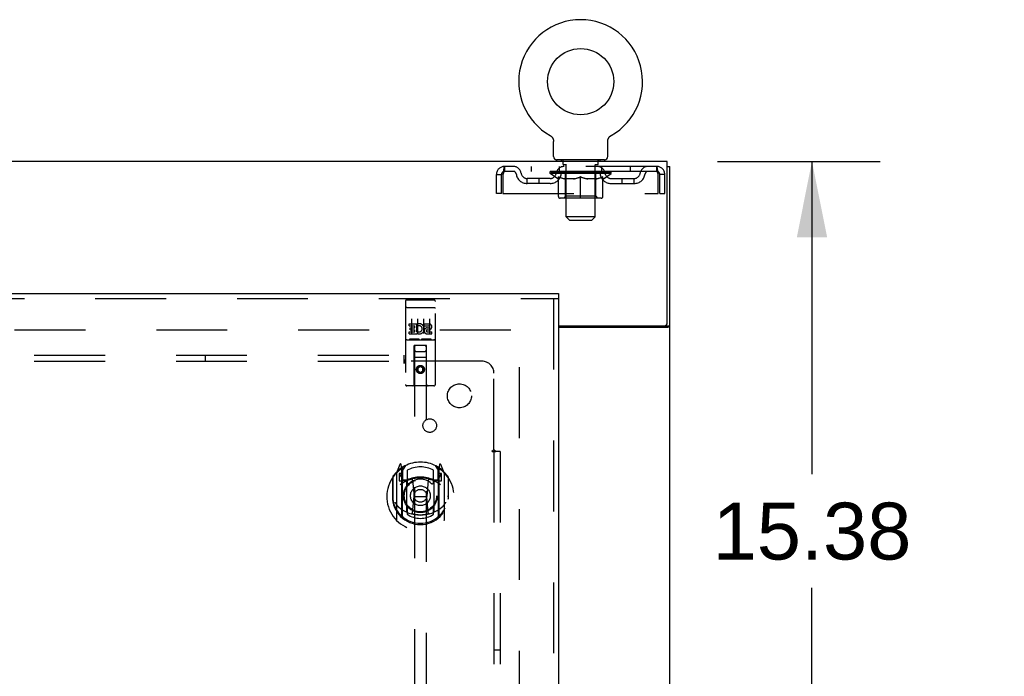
# Model space of a CAD drawing. Header units: inches. Extents: x 0 to 268, y 0 to 174.
# Tile 68 of 77: x 118 to 139, y 118 to 131. Entities that reach past the tile are written whole.
import ezdxf

# ---------------------------------------------------------------- set-up
doc = ezdxf.new("R2010")
doc.units = ezdxf.units.IN
doc.header["$LTSCALE"] = 14.749625
doc.header["$MEASUREMENT"] = 0
doc.linetypes.add('HIDDEN', pattern=[0.2, 0.1, -0.1])
doc.layers.get('0').update_dxf_attribs({"linetype": 'CONTINUOUS'})
for name, color, linetype in [('DEFAULT_2', 8, 'HIDDEN'), ('DIMENSIONS', 7, 'CONTINUOUS'), ('RIGHTHAND_DOOR_ASSEMBLY', 7, 'CONTINUOUS'), ('SUBPANEL', 7, 'CONTINUOUS')]:
    doc.layers.add(name, color=color, linetype=linetype)
doc.styles.get("Standard").update_dxf_attribs({"font": 'arial.ttf'})
doc.dimstyles.new('DIMSTYLE_1', dxfattribs={"dimtxt": 1.183125, "dimasz": 1.5775, "dimexe": 0.09, "dimexo": 0.07, "dimgap": 0.0375, "dimtad": 0, "dimtih": 1, "dimtoh": 1, "dimzin": 4, "dimdsep": 46, "dimtxsty": 'Standard', "dimblk": '_FILLED', "dimblk1": '_FILLED', "dimblk2": '_FILLED', "dimcen": 0.09, "dimadec": 3, "dimazin": 1, "dimtfac": 1, "dimtdec": 3, "dimtofl": 0, "dimtmove": 0, "dimatfit": 3, "dimldrblk": '_FILLED', "dimfxl": 0, "dimtolj": 1, "dimtzin": 4, "dimarcsym": 0})

# ---------------------------------------------------------------- blocks, each defined once
blk = doc.blocks.new('_FILLED')
at = {"color": 0, "linetype": 'ByBlock'}
blk.add_solid([(0, 0), (-1, 0.2), (-1, -0.2)], dxfattribs=at)
blk = doc.blocks.new('*D10')
at = {"layer": 'DIMENSIONS', "color": 2, "linetype": 'Continuous'}
for p, q in [((132.901, 128.407), (136.287, 128.407)), ((134.867, 128.407), (134.867, 121.903)), ((134.867, 113.032), (134.867, 119.537)), ((131.513, 113.032), (136.287, 113.032))]:
    blk.add_line(p, q, dxfattribs=at)
at = {"layer": 'DIMENSIONS', "color": 2, "linetype": 'Continuous', "xscale": 1.5775, "yscale": 1.5775, "zscale": 1.5775}
for p, rotation in [((134.867, 128.407), 90), ((134.867, 113.032), 270)]:
    blk.add_blockref('_FILLED', p, dxfattribs=dict(at, rotation=rotation))
at = {"layer": 'DIMENSIONS', "color": 2, "linetype": 'Continuous', "insert": (134.867, 121.311), "char_height": 1.1831, "width": 4.13434, "attachment_point": 2, "line_spacing_factor": 0.9}
blk.add_mtext('15.38', dxfattribs=at)
blk = doc.blocks.new('*D11')
at = {"layer": 'DIMENSIONS', "color": 2, "linetype": 'Continuous'}
for p, q in [((130.408, 107.38), (130.408, 104.602)), ((130.408, 106.022), (127.253, 106.022)), ((131.908, 106.022), (135.061, 106.022))]:
    blk.add_line(p, q, dxfattribs=at)
at = {"layer": 'DIMENSIONS', "color": 2, "linetype": 'Continuous', "xscale": 1.5775, "yscale": 1.5775, "zscale": 1.5775}
blk.add_blockref('_FILLED', (130.408, 106.022), dxfattribs=at)
at = {"layer": 'DIMENSIONS', "color": 2, "linetype": 'Continuous', "xscale": 1.5775, "yscale": 1.5775, "zscale": 1.5775, "rotation": 180}
blk.add_blockref('_FILLED', (131.908, 106.022), dxfattribs=at)
at = {"layer": 'DIMENSIONS', "color": 2, "linetype": 'Continuous', "insert": (135.653, 106.614), "char_height": 1.1831, "width": 3.21511, "attachment_point": 1, "line_spacing_factor": 0.9}
blk.add_mtext('1.50', dxfattribs=at)

msp = doc.modelspace()

# ---------------------------------------------------------------- linework, layer by layer
at = {"color": 7, "linetype": 'Continuous'}
for p, q in [((129.419, 128.945), (129.419, 128.945)), ((129.419, 128.945), (129.423, 128.943)), ((129.42, 128.945), (129.422, 128.944)), ((129.423, 128.943), (129.428, 128.94)), ((129.428, 128.94), (129.432, 128.937)), ((129.432, 128.937), (129.436, 128.934)), ((129.436, 128.934), (129.44, 128.931)), ((129.44, 128.931), (129.444, 128.928)), ((129.444, 128.928), (129.447, 128.924)), ((129.447, 128.924), (129.451, 128.921)), ((129.451, 128.921), (129.455, 128.917)), ((129.454, 128.917), (129.458, 128.913)), ((129.458, 128.913), (129.461, 128.909)), ((129.461, 128.909), (129.464, 128.905)), ((129.464, 128.905), (129.467, 128.901)), ((129.467, 128.901), (129.47, 128.897)), ((129.47, 128.897), (129.472, 128.892)), ((129.472, 128.892), (129.475, 128.888)), ((129.475, 128.888), (129.477, 128.883)), ((129.477, 128.883), (129.479, 128.879)), ((129.479, 128.879), (129.481, 128.874)), ((129.481, 128.874), (129.483, 128.869)), ((129.483, 128.869), (129.485, 128.865)), ((129.485, 128.865), (129.486, 128.86)), ((129.486, 128.86), (129.488, 128.855)), ((129.488, 128.855), (129.489, 128.85)), ((129.489, 128.85), (129.49, 128.845)), ((129.49, 128.845), (129.49, 128.84)), ((129.49, 128.84), (129.491, 128.835)), ((130.617, 128.83), (130.618, 128.835)), ((130.618, 128.84), (130.619, 128.845)), ((130.618, 128.835), (130.618, 128.84)), ((130.619, 128.845), (130.62, 128.85)), ((130.62, 128.85), (130.621, 128.855)), ((130.621, 128.855), (130.622, 128.86)), ((130.622, 128.86), (130.624, 128.865)), ((130.624, 128.865), (130.625, 128.869)), ((130.625, 128.869), (130.627, 128.874)), ((130.627, 128.874), (130.629, 128.879)), ((130.629, 128.879), (130.631, 128.883)), ((130.631, 128.883), (130.634, 128.888)), ((130.634, 128.888), (130.636, 128.892)), ((130.636, 128.892), (130.639, 128.897)), ((130.639, 128.897), (130.642, 128.901)), ((130.642, 128.901), (130.645, 128.905)), ((130.644, 128.905), (130.648, 128.909)), ((130.648, 128.909), (130.651, 128.913)), ((130.651, 128.913), (130.654, 128.917)), ((130.654, 128.917), (130.658, 128.921)), ((130.658, 128.921), (130.661, 128.924)), ((130.661, 128.924), (130.665, 128.928)), ((130.665, 128.928), (130.669, 128.931)), ((130.669, 128.931), (130.673, 128.934)), ((130.673, 128.934), (130.677, 128.937)), ((130.677, 128.937), (130.681, 128.94)), ((130.681, 128.94), (130.685, 128.943)), ((130.681, 128.94), (130.682, 128.941)), ((130.685, 128.943), (130.69, 128.945)), ((130.687, 128.944), (130.688, 128.945)), ((130.69, 128.945), (130.69, 128.945)), ((129.492, 128.506), (129.492, 128.82)), ((130.617, 128.825), (130.617, 128.83)), ((130.617, 128.825), (130.617, 128.83)), ((130.617, 128.82), (130.617, 128.825)), ((130.617, 128.506), (130.617, 128.82)), ((129.554, 128.437), (129.554, 128.407)), ((130.554, 128.437), (129.554, 128.437)), ((130.554, 128.437), (130.554, 128.407)), ((131.856, 128.303), (131.908, 128.303)), ((131.804, 124.991), (131.804, 124.99)), ((131.804, 124.99), (131.908, 124.99))]:
    msp.add_line(p, q, dxfattribs=at)
at = {"color": 3, "linetype": 'Continuous'}
for p, q in [((131.856, 128.407), (54.21, 128.407)), ((131.856, 125.05), (131.856, 128.407)), ((131.908, 48.511), (131.908, 128.303)), ((129.596, 124.99), (131.796, 124.99)), ((129.596, 124.959), (131.868, 124.959))]:
    msp.add_line(p, q, dxfattribs=at)
at = {"color": 7, "linetype": 'Continuous'}
for points in [[(129.491, 128.835), (129.491, 128.83), (129.492, 128.825), (129.492, 128.82)], [(131.786, 124.959), (131.786, 124.961), (131.786, 124.962), (131.786, 124.964), (131.786, 124.965), (131.786, 124.967), (131.787, 124.969), (131.789, 124.971), (131.79, 124.972), (131.791, 124.974), (131.793, 124.975), (131.795, 124.977), (131.796, 124.978), (131.798, 124.979), (131.799, 124.981), (131.801, 124.982), (131.802, 124.984), (131.803, 124.985)], [(131.803, 124.985), (131.804, 124.987), (131.804, 124.988), (131.804, 124.99)]]:
    msp.add_lwpolyline(points, dxfattribs=at)
at = {"color": 3, "linetype": 'Continuous'}
msp.add_lwpolyline([(131.868, 124.959), (131.869, 124.961), (131.872, 124.962), (131.874, 124.964), (131.877, 124.965), (131.879, 124.967), (131.882, 124.968), (131.885, 124.97), (131.888, 124.971), (131.891, 124.973), (131.894, 124.974), (131.897, 124.976), (131.899, 124.977), (131.901, 124.979), (131.903, 124.981), (131.905, 124.982), (131.906, 124.984), (131.907, 124.986), (131.908, 124.987), (131.908, 124.988), (131.908, 124.99)], dxfattribs=at)
at = {"color": 7, "linetype": 'Continuous'}
msp.add_circle((130.054, 130.065), 0.688, dxfattribs=at)
for centre, radius, start, end in [((130.054, 130.065), 1.288, 299.5053, 240.4947), ((129.561, 128.506), 0.069, 180, 265), ((130.548, 128.506), 0.069, 275, 360)]:
    msp.add_arc(centre, radius, start, end, dxfattribs=at)
at = {"color": 3, "linetype": 'Continuous'}
msp.add_arc((131.796, 125.05), 0.06, 270, 360, dxfattribs=at)
at = {"layer": 'DEFAULT_2', "color": 8, "linetype": 'HIDDEN'}
for p, q in [((129.419, 128.945), (129.419, 128.945)), ((129.426, 128.941), (129.428, 128.94)), ((129.651, 128.437), (129.651, 128.407)), ((129.689, 128.347), (129.689, 128.427)), ((130.419, 128.347), (130.419, 128.427)), ((130.457, 128.437), (130.457, 128.407)), ((128.471, 128.303), (128.471, 128.199)), ((131.637, 128.303), (128.471, 128.303)), ((129.023, 128.303), (129.023, 128.199)), ((129.617, 128.199), (129.617, 128.303)), ((129.759, 128.337), (129.699, 128.337)), ((129.754, 127.256), (129.754, 128.327)), ((130.409, 128.337), (130.349, 128.337)), ((130.354, 127.256), (130.354, 128.327)), ((130.492, 128.199), (130.492, 128.303)), ((131.086, 128.303), (131.086, 128.199)), ((131.637, 128.199), (131.637, 128.303)), ((128.304, 127.741), (128.304, 128.136)), ((128.304, 128.136), (128.408, 128.136)), ((128.408, 127.741), (128.408, 128.136)), ((128.438, 128.136), (128.438, 127.741)), ((131.637, 128.199), (128.471, 128.199)), ((128.94, 127.948), (128.94, 128.052)), ((129.423, 128.052), (128.94, 128.052)), ((129.19, 127.948), (129.19, 128.052)), ((129.421, 128.152), (129.421, 128.199)), ((130.688, 128.152), (129.421, 128.152)), ((129.58, 128.041), (129.421, 128.152)), ((129.431, 128.193), (129.431, 128.199)), ((129.439, 128.189), (129.439, 128.193)), ((129.439, 128.189), (130.669, 128.189)), ((129.448, 128.189), (129.448, 128.193)), ((129.449, 128.189), (129.449, 128.193)), ((129.459, 128.193), (129.459, 128.199)), ((129.475, 128.189), (129.475, 128.193)), ((129.477, 128.189), (129.477, 128.193)), ((129.506, 128.193), (129.506, 128.199)), ((129.52, 128.189), (129.52, 128.193)), ((129.523, 128.189), (129.523, 128.193)), ((129.727, 128.192), (129.526, 128.192)), ((129.569, 128.193), (129.569, 128.199)), ((129.571, 128.189), (129.571, 128.192)), ((129.571, 128.189), (129.571, 128.192)), ((129.574, 128.189), (129.574, 128.192)), ((129.58, 128.041), (129.591, 128.041)), ((129.581, 128.189), (129.581, 128.193)), ((129.582, 128.189), (129.582, 128.192)), ((129.585, 128.189), (129.585, 128.193)), ((129.588, 128.189), (129.588, 128.193)), ((129.591, 127.678), (129.591, 128.084)), ((129.593, 128.189), (129.593, 128.192)), ((129.607, 128.189), (129.607, 128.192)), ((129.625, 128.189), (129.625, 128.195)), ((129.625, 128.189), (129.625, 128.192)), ((129.646, 128.189), (129.646, 128.192)), ((129.647, 128.193), (129.647, 128.199)), ((129.657, 128.189), (129.657, 128.193)), ((129.661, 128.189), (129.661, 128.193)), ((129.67, 128.189), (129.67, 128.192)), ((129.682, 128.189), (129.682, 128.196)), ((129.697, 128.189), (129.697, 128.192)), ((129.7, 128.189), (129.7, 128.192)), ((129.727, 128.189), (129.727, 128.192)), ((129.794, 128.192), (129.732, 128.192)), ((129.913, 128.041), (129.733, 128.041)), ((129.738, 128.193), (129.738, 128.199)), ((129.742, 127.681), (129.742, 128.149)), ((129.744, 128.189), (129.744, 128.193)), ((129.749, 128.189), (129.749, 128.193)), ((129.755, 128.189), (129.755, 128.198)), ((129.759, 128.189), (129.759, 128.192)), ((129.77, 128.189), (129.77, 128.192)), ((129.794, 128.189), (129.794, 128.192)), ((129.869, 128.192), (129.81, 128.192)), ((129.83, 128.189), (129.83, 128.192)), ((129.838, 128.193), (129.838, 128.199)), ((129.841, 128.189), (129.841, 128.193)), ((129.844, 128.189), (129.844, 128.198)), ((129.846, 128.189), (129.846, 128.193)), ((129.854, 128.189), (129.854, 128.193)), ((129.869, 128.189), (129.869, 128.192)), ((129.95, 128.192), (129.895, 128.192)), ((129.908, 128.189), (129.908, 128.192)), ((129.94, 128.192), (130.054, 128.199)), ((129.944, 128.193), (129.944, 128.199)), ((129.945, 128.199), (129.944, 128.199)), ((129.945, 128.193), (129.945, 128.199)), ((129.945, 128.189), (129.945, 128.193)), ((129.949, 128.189), (129.949, 128.193)), ((129.95, 128.189), (129.95, 128.193)), ((129.95, 128.189), (129.95, 128.192)), ((130.033, 128.192), (129.985, 128.192)), ((129.991, 128.189), (129.991, 128.192)), ((130.033, 128.189), (130.033, 128.192)), ((130.052, 128.193), (130.052, 128.193)), ((130.052, 128.189), (130.052, 128.193)), ((130.052, 128.189), (130.052, 128.193)), ((130.054, 128.193), (130.054, 128.199)), ((130.054, 127.641), (130.054, 128.085)), ((130.057, 128.189), (130.057, 128.193)), ((130.057, 128.189), (130.057, 128.193)), ((130.057, 128.193), (130.057, 128.193)), ((130.059, 128.192), (130.123, 128.192)), ((130.075, 128.189), (130.075, 128.192)), ((130.091, 128.192), (130.091, 128.197)), ((130.091, 128.197), (130.169, 128.192)), ((130.112, 128.192), (130.112, 128.196)), ((130.118, 128.189), (130.118, 128.192)), ((130.158, 128.189), (130.158, 128.193)), ((130.159, 128.189), (130.159, 128.192)), ((130.159, 128.192), (130.213, 128.192)), ((130.16, 128.189), (130.16, 128.193)), ((130.164, 128.199), (130.164, 128.199)), ((130.164, 128.193), (130.164, 128.199)), ((130.164, 128.193), (130.164, 128.199)), ((130.164, 128.189), (130.164, 128.193)), ((130.375, 128.041), (130.196, 128.041)), ((130.2, 128.189), (130.2, 128.192)), ((130.239, 128.189), (130.239, 128.192)), ((130.239, 128.192), (130.298, 128.192)), ((130.255, 128.189), (130.255, 128.193)), ((130.262, 128.189), (130.262, 128.193)), ((130.265, 128.189), (130.265, 128.198)), ((130.267, 128.189), (130.267, 128.193)), ((130.271, 128.193), (130.271, 128.199)), ((130.278, 128.189), (130.278, 128.192)), ((130.314, 128.189), (130.314, 128.192)), ((130.314, 128.192), (130.376, 128.192)), ((130.338, 128.189), (130.338, 128.192)), ((130.349, 128.189), (130.349, 128.192)), ((130.353, 128.189), (130.353, 128.198)), ((130.359, 128.189), (130.359, 128.193)), ((130.364, 128.189), (130.364, 128.193)), ((130.367, 127.681), (130.367, 128.149)), ((130.371, 128.193), (130.371, 128.199)), ((130.381, 128.189), (130.381, 128.192)), ((130.381, 128.192), (130.583, 128.192)), ((130.408, 128.189), (130.408, 128.192)), ((130.411, 128.189), (130.411, 128.192)), ((130.427, 128.189), (130.427, 128.196)), ((130.438, 128.189), (130.438, 128.192)), ((130.448, 128.189), (130.448, 128.193)), ((130.452, 128.189), (130.452, 128.193)), ((130.461, 128.193), (130.461, 128.199)), ((130.463, 128.189), (130.463, 128.192)), ((130.483, 128.189), (130.483, 128.195)), ((130.484, 128.189), (130.484, 128.192)), ((130.502, 128.189), (130.502, 128.192)), ((130.516, 128.189), (130.516, 128.192)), ((130.518, 127.678), (130.518, 128.084)), ((130.518, 128.041), (130.528, 128.041)), ((130.52, 128.189), (130.52, 128.193)), ((130.524, 128.189), (130.524, 128.193)), ((130.527, 128.189), (130.527, 128.193)), ((130.527, 128.189), (130.527, 128.192)), ((130.528, 128.041), (130.688, 128.152)), ((130.534, 128.189), (130.534, 128.192)), ((130.537, 128.189), (130.537, 128.192)), ((130.538, 128.189), (130.538, 128.192)), ((130.539, 128.193), (130.539, 128.199)), ((130.586, 128.189), (130.586, 128.193)), ((130.588, 128.189), (130.588, 128.193)), ((130.603, 128.193), (130.603, 128.199)), ((130.631, 128.189), (130.631, 128.193)), ((130.633, 128.189), (130.633, 128.193)), ((130.649, 128.193), (130.649, 128.199)), ((130.659, 128.189), (130.659, 128.193)), ((130.66, 128.189), (130.66, 128.193)), ((130.669, 128.189), (130.669, 128.193)), ((130.678, 128.193), (130.678, 128.199)), ((130.686, 128.052), (131.169, 128.052)), ((130.688, 128.152), (130.688, 128.199)), ((130.919, 127.948), (130.919, 128.052)), ((131.169, 127.948), (131.169, 128.052)), ((131.67, 127.741), (131.67, 128.136)), ((131.804, 128.136), (131.7, 128.136)), ((131.7, 127.741), (131.7, 128.136)), ((131.804, 127.741), (131.804, 128.136)), ((129.423, 127.948), (128.94, 127.948)), ((130.686, 127.948), (131.169, 127.948)), ((128.408, 127.741), (128.304, 127.741)), ((128.438, 127.741), (131.67, 127.741)), ((130.481, 127.641), (129.628, 127.641)), ((129.742, 127.681), (129.702, 127.641)), ((130.367, 127.681), (129.742, 127.681)), ((130.367, 127.681), (130.407, 127.641)), ((131.7, 127.741), (131.804, 127.741)), ((130.354, 127.256), (129.754, 127.256)), ((129.823, 127.187), (129.754, 127.256)), ((130.285, 127.187), (130.354, 127.256)), ((129.823, 127.187), (130.285, 127.187)), ((128.783, 51.855), (128.783, 124.959)), ((94.679, 124.907), (128.769, 124.907))]:
    msp.add_line(p, q, dxfattribs=at)
for points in [[(128.471, 128.303), (128.469, 128.302), (128.467, 128.299), (128.464, 128.294), (128.462, 128.287), (128.46, 128.278), (128.457, 128.267), (128.455, 128.254), (128.452, 128.24), (128.45, 128.225), (128.448, 128.209), (128.445, 128.191), (128.443, 128.173), (128.441, 128.155), (128.438, 128.136)], [(131.67, 128.136), (131.668, 128.155), (131.666, 128.173), (131.663, 128.191), (131.661, 128.209), (131.659, 128.225), (131.656, 128.24), (131.654, 128.254), (131.651, 128.267), (131.649, 128.278), (131.647, 128.287), (131.644, 128.294), (131.642, 128.299), (131.64, 128.302), (131.637, 128.303)], [(128.471, 128.199), (128.469, 128.199), (128.467, 128.198), (128.464, 128.196), (128.462, 128.193), (128.46, 128.19), (128.457, 128.185), (128.455, 128.181), (128.452, 128.175), (128.45, 128.17), (128.448, 128.163), (128.445, 128.157), (128.443, 128.15), (128.441, 128.143), (128.438, 128.136)], [(129.591, 128.084), (129.617, 128.074), (129.642, 128.065), (129.667, 128.058), (129.692, 128.051), (129.716, 128.045), (129.741, 128.041)], [(129.733, 128.041), (129.71, 128.046), (129.686, 128.051), (129.663, 128.058), (129.639, 128.065), (129.615, 128.074), (129.591, 128.083)], [(129.903, 128.041), (129.928, 128.045), (129.953, 128.051), (129.978, 128.058), (130.003, 128.066), (130.029, 128.075), (130.054, 128.085)], [(130.054, 128.083), (130.03, 128.073), (130.006, 128.065), (129.983, 128.058), (129.959, 128.051), (129.936, 128.045), (129.913, 128.041)], [(130.054, 128.085), (130.08, 128.075), (130.106, 128.066), (130.131, 128.058), (130.156, 128.051), (130.181, 128.045), (130.205, 128.041)], [(130.196, 128.041), (130.172, 128.046), (130.149, 128.051), (130.126, 128.058), (130.102, 128.065), (130.078, 128.074), (130.054, 128.083)], [(130.368, 128.041), (130.393, 128.045), (130.417, 128.051), (130.442, 128.058), (130.467, 128.066), (130.492, 128.074), (130.518, 128.084)], [(130.518, 128.083), (130.493, 128.074), (130.469, 128.065), (130.445, 128.058), (130.422, 128.051), (130.399, 128.046), (130.375, 128.041)], [(131.67, 128.136), (131.668, 128.143), (131.666, 128.15), (131.663, 128.157), (131.661, 128.163), (131.659, 128.17), (131.656, 128.175), (131.654, 128.181), (131.651, 128.185), (131.649, 128.19), (131.647, 128.193), (131.644, 128.196), (131.642, 128.198), (131.64, 128.199), (131.637, 128.199)]]:
    msp.add_lwpolyline(points, dxfattribs=at)
for centre, radius, start, end in [((129.561, 128.506), 0.069, 265, 270), ((129.679, 128.427), 0.01, 0, 90), ((130.429, 128.427), 0.01, 90, 180), ((130.548, 128.506), 0.069, 270, 275), ((128.471, 128.136), 0.167, 90, 180), ((128.651, 128.136), 0.167, 8.0716, 90), ((129.712, 128.136), 0.167, 90, 171.9284), ((129.699, 128.347), 0.01, 180, 270), ((129.744, 128.327), 0.01, 0, 90), ((130.364, 128.327), 0.01, 90, 180), ((130.397, 128.136), 0.167, 8.0716, 90), ((130.409, 128.347), 0.01, 270, 360), ((131.458, 128.136), 0.167, 90, 171.9284), ((131.637, 128.136), 0.167, 0, 90), ((128.471, 128.136), 0.063, 90, 180), ((128.651, 128.137), 0.0625, 7.9863, 90), ((128.94, 128.177), 0.229, 187.9863, 270), ((128.94, 128.177), 0.125, 188.0716, 270), ((129.423, 128.177), 0.125, 270, 351.9284), ((129.423, 128.177), 0.229, 270, 352.0137), ((129.711, 128.137), 0.0625, 90, 172.0137), ((129.702, 128.149), 0.0398, 0, 90), ((130.407, 128.149), 0.0398, 90, 180), ((130.397, 128.137), 0.0625, 7.9863, 90), ((130.686, 128.177), 0.229, 187.9863, 270), ((130.686, 128.177), 0.125, 188.0716, 270), ((131.169, 128.177), 0.125, 270, 351.9284), ((131.169, 128.177), 0.229, 270, 352.0137), ((131.458, 128.137), 0.0625, 90, 172.0137), ((131.637, 128.136), 0.063, 0, 90), ((129.628, 127.678), 0.0371, 180, 270), ((130.481, 127.678), 0.0371, 270, 360)]:
    msp.add_arc(centre, radius, start, end, dxfattribs=at)
for centre, major_axis, ratio, start_param, end_param in [((129.401, 128.187), (0.198, 0), 0.060556, 0.430652, 1.470503), ((130.054, 128.199), (0.633, 0.007), 0.05963, 2.96643, 3.140963), ((130.054, 128.199), (0.633, 0), 0.060556, -3.141593, -2.96706), ((129.401, 128.181), (0.198, 0.002), 0.05963, 1.376596, 1.469874), ((129.377, 128.187), (0.198, 0.002), 0.05963, 0.25549, 1.295341), ((129.445, 128.187), (0.198, -0.002), 0.05963, 0.605815, 1.645666), ((130.054, 128.199), (0.633, 0.013), 0.05688, 2.791345, 2.965878), ((130.054, 128.199), (0.633, -0.007), 0.05963, -2.96643, -2.791898), ((129.445, 128.181), (0.198, 0), 0.060556, 1.551758, 1.645036), ((129.377, 128.181), (0.198, 0.004), 0.05688, 1.20151, 1.294789), ((129.447, 128.183), (0.164, 0.002), 0.05963, 1.065228, 1.614276), ((129.427, 128.183), (0.164, 0.003), 0.05688, 0.890143, 1.43919), ((129.485, 128.183), (0.164, 0), 0.060556, 1.240391, 1.789438), ((129.373, 128.187), (0.198, 0.004), 0.05688, 0.080405, 1.120256), ((129.508, 128.187), (0.198, -0.004), 0.05688, 0.7809, 1.820751), ((130.054, 128.199), (0.633, 0.019), 0.052395, 2.616403, 2.790936), ((130.054, 128.199), (0.633, -0.013), 0.05688, -2.791345, -2.616812), ((129.508, 128.181), (0.198, -0.002), 0.05963, 1.72692, 1.820198), ((129.373, 128.181), (0.198, 0.006), 0.052395, 1.026568, 1.119847), ((129.426, 128.183), (0.164, 0.005), 0.052395, 0.715201, 1.264248), ((129.54, 128.183), (0.164, -0.002), 0.05963, 1.415553, 1.9646), ((129.587, 128.187), (0.198, -0.006), 0.052395, 0.955842, 1.995693), ((130.054, 128.199), (0.633, 0.025), 0.046319, 2.441654, 2.616187), ((129.39, 128.187), (0.198, 0.006), 0.052395, -0.094537, 0.945314), ((130.054, 128.199), (0.633, -0.019), 0.052395, -2.616403, -2.44187), ((129.587, 128.181), (0.198, -0.004), 0.05688, 1.902006, 1.995284), ((129.39, 128.181), (0.198, 0.008), 0.046319, 0.851819, 0.945098), ((129.445, 128.183), (0.164, 0.006), 0.046319, 0.540452, 1.089499), ((129.611, 128.183), (0.164, -0.003), 0.05688, 1.590638, 2.139686), ((129.681, 128.187), (0.198, -0.008), 0.046319, 1.130591, 2.170442), ((130.054, 128.199), (0.633, 0.029), 0.038841, 2.267123, 2.441656), ((129.427, 128.187), (0.198, 0.008), 0.046319, -0.269286, 0.770565), ((130.054, 128.199), (0.633, -0.025), 0.046319, -2.441654, -2.267121), ((129.681, 128.181), (0.198, -0.006), 0.052395, 2.076947, 2.170226), ((129.427, 128.181), (0.198, 0.009), 0.038841, 0.677289, 0.770567), ((129.482, 128.183), (0.164, 0.008), 0.038841, 0.365921, 0.914969), ((129.696, 128.183), (0.164, -0.005), 0.052395, 1.76558, 2.314627), ((129.786, 128.187), (0.198, -0.009), 0.038841, 1.305122, 2.344973), ((130.054, 128.199), (0.633, 0.033), 0.030195, 2.09281, 2.267343), ((130.054, 128.199), (0.633, -0.029), 0.038841, -2.267123, -2.092591), ((129.483, 128.187), (0.198, 0.009), 0.038841, -0.443817, 0.596034), ((129.786, 128.181), (0.198, -0.008), 0.046319, 2.251696, 2.344975), ((129.483, 128.181), (0.198, 0.01), 0.030195, 0.502975, 0.596254), ((129.536, 128.183), (0.164, 0.009), 0.030195, 0.191608, 0.740655), ((129.791, 128.183), (0.164, -0.006), 0.046319, 1.940329, 2.489376), ((129.557, 128.187), (0.198, 0.01), 0.030195, -0.61813, 0.421721), ((129.898, 128.187), (0.198, -0.01), 0.030195, 1.479435, 2.519286), ((130.054, 128.199), (0.633, 0.036), 0.020645, 1.918687, 2.09322), ((130.054, 128.199), (0.633, -0.033), 0.030195, -2.09281, -1.918277), ((129.898, 128.181), (0.198, -0.009), 0.038841, 2.426227, 2.519505), ((129.557, 128.181), (0.198, 0.011), 0.020645, 0.328852, 0.422131), ((129.606, 128.183), (0.164, 0.009), 0.020645, 0.017485, 0.566532), ((129.895, 128.183), (0.164, -0.008), 0.038841, 2.11486, 2.663907), ((129.646, 128.187), (0.198, 0.011), 0.020645, -0.792253, 0.247598), ((130.016, 128.187), (0.198, -0.011), 0.020645, 1.653558, 2.693409), ((130.054, 128.199), (0.633, 0.038), 0.010478, 1.744704, 1.919237), ((130.054, 128.199), (0.633, -0.036), 0.020645, -1.918687, -1.744154), ((130.016, 128.181), (0.198, -0.01), 0.030195, 2.60054, 2.693819), ((129.646, 128.181), (0.198, 0.012), 0.010478, 0.154869, 0.248148), ((129.69, 128.183), (0.164, 0.01), 0.010478, 6.126688, 6.675735), ((130.003, 128.183), (0.164, -0.009), 0.030195, 2.289173, 2.83822), ((129.747, 128.187), (0.198, 0.012), 0.010478, -0.966236, -0.000846), ((130.135, 128.187), (0.198, -0.012), 0.010478, 1.827541, 2.867392), ((130.054, 128.199), (0.633, -0.038), 0.010478, -1.744704, -1.563007), ((130.135, 128.181), (0.198, -0.011), 0.020645, 2.774664, 2.867942), ((130.113, 128.183), (0.164, -0.009), 0.020645, 2.463296, 3.012344), ((129.974, 128.187), (0.198, 0.012), 0.010478, 0.274201, 1.314052), ((129.887, 128.183), (0.164, 0.01), 0.010478, -0.000483, 0.504314), ((129.857, 128.181), (0.198, 0.012), 0.010478, 0.099668, 0.192946), ((130.054, 128.199), (0.633, 0.038), 0.010478, -1.571421, -1.396888), ((130.251, 128.181), (0.198, -0.012), 0.010478, 2.74231, 2.948646), ((130.221, 128.183), (0.164, -0.01), 0.010478, 2.637279, 3.14189), ((130.092, 128.187), (0.198, 0.011), 0.020645, 0.448184, 1.488034), ((129.996, 128.183), (0.164, 0.009), 0.020645, 0.129249, 0.678296), ((129.974, 128.181), (0.198, 0.011), 0.020645, 0.273651, 0.366929), ((130.054, 128.199), (0.633, 0.036), 0.020645, -1.397439, -1.222906), ((130.362, 128.187), (0.198, -0.012), 0.010478, -3.140747, -2.175357), ((130.054, 128.199), (0.633, -0.038), 0.010478, 1.222355, 1.396888), ((130.21, 128.187), (0.198, 0.01), 0.030195, 0.622307, 1.662158), ((130.105, 128.183), (0.164, 0.009), 0.030195, 0.303372, 0.852419), ((130.419, 128.183), (0.164, -0.01), 0.010478, 2.749043, 3.29809), ((130.463, 128.187), (0.198, -0.011), 0.020645, 2.893995, 3.933846), ((130.092, 128.181), (0.198, 0.01), 0.030195, 0.447774, 0.541052), ((130.463, 128.181), (0.198, -0.012), 0.010478, 2.893445, 2.986723), ((130.054, 128.199), (0.633, 0.033), 0.030195, -1.223315, -1.048783), ((130.054, 128.199), (0.633, -0.036), 0.020645, 1.048373, 1.222906), ((130.323, 128.187), (0.198, 0.009), 0.038841, 0.79662, 1.836471), ((130.214, 128.183), (0.164, 0.008), 0.038841, 0.477686, 1.026733), ((130.503, 128.183), (0.164, -0.009), 0.020645, 2.57506, 3.124108), ((130.552, 128.187), (0.198, -0.01), 0.030195, 2.719872, 3.759723), ((130.428, 128.187), (0.198, 0.008), 0.046319, 0.971151, 2.011002), ((130.21, 128.181), (0.198, 0.009), 0.038841, 0.622087, 0.715366), ((130.552, 128.181), (0.198, -0.011), 0.020645, 2.719462, 2.812741), ((130.054, 128.199), (0.633, 0.029), 0.038841, -1.049002, -0.874469), ((130.054, 128.199), (0.633, -0.033), 0.030195, 0.87425, 1.048783), ((130.317, 128.183), (0.164, 0.006), 0.046319, 0.652216, 1.201263), ((130.521, 128.187), (0.198, 0.006), 0.052395, 1.1459, 2.185751), ((130.573, 128.183), (0.164, -0.009), 0.030195, 2.400937, 2.949985), ((130.625, 128.187), (0.198, -0.009), 0.038841, 2.545558, 3.585409), ((130.413, 128.183), (0.164, 0.005), 0.052395, 0.826965, 1.376012), ((130.323, 128.181), (0.198, 0.008), 0.046319, 0.796618, 0.889896), ((130.625, 128.181), (0.198, -0.01), 0.030195, 2.545339, 2.638617), ((130.601, 128.187), (0.198, 0.004), 0.05688, 1.320842, 2.360692), ((130.054, 128.199), (0.633, 0.025), 0.046319, -0.874471, -0.699939), ((130.054, 128.199), (0.633, -0.029), 0.038841, 0.699936, 0.874469), ((130.681, 128.187), (0.198, -0.008), 0.046319, 2.371028, 3.410879), ((130.627, 128.183), (0.164, -0.008), 0.038841, 2.226624, 2.775671), ((130.663, 128.187), (0.198, 0.002), 0.05963, 1.495927, 2.535778), ((130.497, 128.183), (0.164, 0.003), 0.05688, 1.001907, 1.550954), ((130.718, 128.187), (0.198, -0.006), 0.052395, 2.196279, 3.23613), ((130.664, 128.183), (0.164, -0.006), 0.046319, 2.052093, 2.601141), ((130.428, 128.181), (0.198, 0.006), 0.052395, 0.971367, 1.064645), ((130.707, 128.187), (0.198, 0), 0.060556, 1.671089, 2.71094), ((130.681, 128.181), (0.198, -0.009), 0.038841, 2.371026, 2.464304), ((130.735, 128.187), (0.198, -0.004), 0.05688, 2.021337, 3.061188), ((130.054, 128.199), (0.633, 0.019), 0.052395, -0.699723, -0.52519), ((130.054, 128.199), (0.633, -0.025), 0.046319, 0.525406, 0.699939), ((130.732, 128.187), (0.198, -0.002), 0.05963, 1.846251, 2.886102), ((130.568, 128.183), (0.164, 0.002), 0.05963, 1.176993, 1.72604), ((130.682, 128.183), (0.164, -0.005), 0.052395, 1.877344, 2.426392), ((130.624, 128.183), (0.164, 0), 0.060556, 1.352155, 1.901202), ((130.682, 128.183), (0.164, -0.003), 0.05688, 1.702402, 2.25145), ((130.662, 128.183), (0.164, -0.002), 0.05963, 1.527317, 2.076364), ((130.521, 128.181), (0.198, 0.004), 0.05688, 1.146309, 1.239587), ((130.718, 128.181), (0.198, -0.008), 0.046319, 2.196495, 2.289773), ((130.054, 128.199), (0.633, 0.013), 0.05688, -0.524781, -0.350248), ((130.054, 128.199), (0.633, -0.019), 0.052395, 0.350657, 0.52519), ((130.601, 128.181), (0.198, 0.002), 0.05963, 1.321394, 1.414673), ((130.735, 128.181), (0.198, -0.006), 0.052395, 2.021746, 2.115024), ((130.054, 128.199), (0.633, 0.007), 0.05963, -0.349695, -0.175162), ((130.054, 128.199), (0.633, -0.013), 0.05688, 0.175715, 0.350248), ((130.663, 128.181), (0.198, 0), 0.060556, 1.496556, 1.589835), ((130.732, 128.181), (0.198, -0.004), 0.05688, 1.846804, 1.940083), ((130.707, 128.181), (0.198, -0.002), 0.05963, 1.671719, 1.764997), ((130.054, 128.199), (0.633, 0), 0.060556, -0.174533, 0), ((130.054, 128.199), (0.633, -0.007), 0.05963, 0.000629, 0.175162)]:
    msp.add_ellipse(centre, major_axis=major_axis, ratio=ratio, start_param=start_param, end_param=end_param, dxfattribs=at)
at = {"layer": 'RIGHTHAND_DOOR_ASSEMBLY', "color": 3, "linetype": 'Continuous'}
for p, q in [((93.408, 125.657), (129.596, 125.657)), ((129.596, 125.553), (129.596, 51.261))]:
    msp.add_line(p, q, dxfattribs=at)
at = {"layer": 'RIGHTHAND_DOOR_ASSEMBLY', "color": 7, "linetype": 'Continuous'}
msp.add_line((129.596, 125.657), (129.596, 125.553), dxfattribs=at)
at = {"layer": 'RIGHTHAND_DOOR_ASSEMBLY', "color": 8, "linetype": 'HIDDEN'}
for p, q in [((93.408, 125.553), (129.596, 125.553)), ((126.408, 125.495), (126.408, 123.77)), ((126.425, 125.366), (126.424, 125.366)), ((126.426, 125.366), (126.425, 125.366)), ((126.426, 125.366), (126.426, 125.366)), ((126.427, 125.366), (126.426, 125.366)), ((126.428, 125.366), (126.427, 125.366)), ((126.429, 125.366), (126.428, 125.366)), ((126.43, 125.366), (126.429, 125.366)), ((126.43, 125.366), (126.43, 125.366)), ((126.431, 125.366), (126.43, 125.366)), ((126.432, 125.366), (126.431, 125.366)), ((126.433, 125.367), (126.432, 125.366)), ((126.434, 125.367), (126.433, 125.367)), ((126.435, 125.367), (126.434, 125.367)), ((126.435, 125.367), (126.435, 125.367)), ((126.436, 125.367), (126.435, 125.367)), ((126.437, 125.367), (126.436, 125.367)), ((126.438, 125.367), (126.437, 125.367)), ((126.438, 125.525), (127.003, 125.525)), ((126.438, 125.367), (127.003, 125.367)), ((127.003, 125.367), (127.004, 125.367)), ((127.004, 125.367), (127.005, 125.367)), ((127.005, 125.367), (127.006, 125.367)), ((127.006, 125.367), (127.007, 125.367)), ((127.007, 125.367), (127.007, 125.367)), ((127.007, 125.367), (127.008, 125.367)), ((127.008, 125.367), (127.009, 125.367)), ((127.009, 125.367), (127.01, 125.366)), ((127.01, 125.366), (127.011, 125.366)), ((127.011, 125.366), (127.012, 125.366)), ((127.012, 125.366), (127.012, 125.366)), ((127.014, 125.366), (127.014, 125.366)), ((127.014, 125.366), (127.015, 125.366)), ((127.015, 125.366), (127.016, 125.366)), ((127.016, 125.366), (127.017, 125.366)), ((127.033, 123.77), (127.033, 125.495)), ((129.492, 125.553), (129.492, 51.261)), ((126.489, 124.989), (126.489, 125.032)), ((126.489, 125.032), (126.645, 125.032)), ((126.489, 124.989), (126.602, 124.989)), ((126.51, 124.905), (126.51, 124.947)), ((126.51, 124.947), (126.602, 124.947)), ((126.533, 125.134), (126.533, 124.828)), ((126.602, 124.947), (126.602, 124.989)), ((126.645, 124.854), (126.645, 125.032)), ((126.669, 124.984), (126.653, 125.023)), ((126.658, 125.134), (126.658, 124.828)), ((126.783, 125.134), (126.783, 124.828)), ((126.801, 124.989), (126.801, 125.032)), ((126.801, 125.032), (126.894, 125.032)), ((126.801, 124.989), (126.894, 124.989)), ((126.865, 124.946), (126.894, 124.946)), ((126.908, 125.134), (126.908, 124.828)), ((126.489, 124.819), (126.489, 124.861)), ((126.489, 124.861), (126.602, 124.861)), ((126.489, 124.819), (126.645, 124.819)), ((126.51, 124.905), (126.602, 124.905)), ((126.602, 124.861), (126.602, 124.905)), ((126.645, 124.854), (126.658, 124.873)), ((126.645, 124.819), (126.645, 124.831)), ((126.649, 124.829), (126.645, 124.831)), ((126.861, 124.905), (126.908, 124.905)), ((126.865, 124.861), (126.958, 124.861)), ((126.865, 124.819), (126.958, 124.819)), ((126.958, 124.819), (126.958, 124.861)), ((126.438, 124.697), (127.003, 124.697)), ((126.682, 124.713), (126.51, 124.713)), ((126.591, 123.77), (126.594, 124.58)), ((126.596, 124.58), (126.594, 124.58)), ((126.596, 124.58), (126.596, 90.578)), ((126.846, 124.58), (126.596, 124.58)), ((126.932, 124.713), (126.76, 124.713)), ((126.846, 90.578), (126.846, 124.58)), ((126.847, 124.58), (126.846, 124.58)), ((126.851, 123.77), (126.847, 124.58)), ((126.848, 124.33), (126.593, 124.33)), ((126.636, 124.455), (126.806, 124.455)), ((126.721, 124.152), (126.658, 124.115)), ((126.721, 124.14), (126.668, 124.11)), ((126.721, 124.152), (126.721, 124.14)), ((126.783, 124.115), (126.721, 124.152)), ((126.773, 124.11), (126.721, 124.14)), ((126.658, 124.115), (126.658, 124.043)), ((126.658, 124.115), (126.668, 124.11)), ((126.658, 124.043), (126.668, 124.049)), ((126.658, 124.043), (126.721, 124.007)), ((126.668, 124.11), (126.668, 124.049)), ((126.668, 124.049), (126.721, 124.019)), ((126.721, 124.019), (126.773, 124.049)), ((126.721, 124.007), (126.783, 124.043)), ((126.721, 124.007), (126.721, 124.019)), ((126.783, 124.115), (126.773, 124.11)), ((126.773, 124.049), (126.773, 124.11)), ((126.783, 124.043), (126.773, 124.049)), ((126.783, 124.043), (126.783, 124.115)), ((127.003, 123.74), (126.438, 123.74)), ((126.295, 122.105), (126.225, 121.93)), ((126.338, 122.022), (126.324, 122.103)), ((126.346, 121.975), (126.416, 122.084)), ((127.026, 122.084), (127.096, 121.975)), ((127.118, 122.103), (127.103, 122.022)), ((127.216, 121.93), (127.146, 122.105)), ((126.221, 121.919), (126.221, 120.952)), ((126.278, 121.915), (126.278, 121.765)), ((126.346, 121.915), (126.278, 121.915)), ((126.287, 121.907), (126.316, 121.861)), ((126.317, 122.026), (126.317, 122.025)), ((126.317, 122.025), (126.317, 122.025)), ((126.317, 122.025), (126.317, 122.025)), ((126.338, 121.006), (126.338, 122.022)), ((126.346, 121.031), (126.346, 122.034)), ((126.348, 122.009), (126.348, 121.802)), ((126.446, 121.987), (126.446, 121.734)), ((126.996, 121.734), (126.996, 121.987)), ((127.093, 121.802), (127.093, 122.009)), ((127.096, 121.031), (127.096, 122.034)), ((127.163, 121.915), (127.096, 121.915)), ((127.103, 122.022), (127.103, 121.006)), ((127.125, 122.025), (127.12, 122.028)), ((127.126, 121.861), (127.155, 121.907)), ((127.163, 121.765), (127.163, 121.915)), ((127.221, 120.952), (127.221, 121.919)), ((126.138, 121.824), (126.138, 121.436)), ((126.146, 121.847), (126.146, 121.389)), ((126.278, 121.765), (126.338, 121.765)), ((126.438, 121.764), (126.366, 121.764)), ((126.368, 121.782), (126.434, 121.782)), ((126.438, 121.123), (126.438, 121.754)), ((126.558, 121.78), (126.588, 121.436)), ((126.884, 121.78), (126.853, 121.436)), ((127.076, 121.764), (127.003, 121.764)), ((127.003, 121.754), (127.003, 121.123)), ((127.007, 121.782), (127.073, 121.782)), ((127.103, 121.765), (127.163, 121.765)), ((127.296, 121.847), (127.296, 121.389)), ((127.303, 121.436), (127.303, 121.824)), ((126.138, 121.436), (126.153, 121.436)), ((126.146, 121.389), (126.146, 121.386)), ((126.558, 121.096), (126.588, 121.436)), ((126.588, 121.436), (126.853, 121.436)), ((126.883, 121.096), (126.853, 121.436)), ((127.303, 121.436), (127.288, 121.436)), ((127.296, 121.389), (127.296, 121.386)), ((126.446, 121.173), (126.446, 121.07)), ((126.996, 121.07), (126.996, 121.173))]:
    msp.add_line(p, q, dxfattribs=at)
for points in [[(126.424, 125.366), (126.424, 125.366), (126.423, 125.366), (126.423, 125.366), (126.423, 125.366), (126.422, 125.366), (126.422, 125.365), (126.422, 125.365), (126.421, 125.365), (126.421, 125.365), (126.421, 125.365), (126.42, 125.365), (126.42, 125.365), (126.42, 125.365), (126.419, 125.365), (126.419, 125.365), (126.419, 125.365), (126.418, 125.365), (126.418, 125.365), (126.418, 125.365), (126.417, 125.365), (126.417, 125.364), (126.417, 125.364), (126.416, 125.364), (126.416, 125.364), (126.416, 125.364), (126.416, 125.364), (126.415, 125.364), (126.415, 125.364), (126.415, 125.364), (126.415, 125.364), (126.414, 125.364), (126.414, 125.364), (126.414, 125.364), (126.414, 125.363), (126.413, 125.363), (126.413, 125.363), (126.413, 125.363), (126.413, 125.363), (126.412, 125.363), (126.412, 125.363), (126.412, 125.363), (126.412, 125.363), (126.412, 125.363), (126.411, 125.363), (126.411, 125.362), (126.411, 125.362), (126.411, 125.362), (126.411, 125.362), (126.411, 125.362), (126.41, 125.362), (126.41, 125.362), (126.41, 125.362), (126.41, 125.362), (126.41, 125.362), (126.41, 125.361), (126.41, 125.361), (126.409, 125.361), (126.409, 125.361), (126.409, 125.361), (126.409, 125.361), (126.409, 125.361), (126.409, 125.361), (126.409, 125.361), (126.409, 125.361), (126.409, 125.36), (126.409, 125.36), (126.409, 125.36), (126.409, 125.36), (126.408, 125.36), (126.408, 125.36), (126.408, 125.36), (126.408, 125.36), (126.408, 125.36), (126.408, 125.36), (126.408, 125.359), (126.408, 125.359), (126.408, 125.359)], [(127.012, 125.366), (127.013, 125.366), (127.014, 125.366)], [(127.017, 125.366), (127.017, 125.366), (127.018, 125.366), (127.018, 125.366), (127.019, 125.366), (127.019, 125.366), (127.019, 125.366), (127.02, 125.365), (127.02, 125.365), (127.02, 125.365), (127.021, 125.365), (127.021, 125.365), (127.021, 125.365), (127.022, 125.365), (127.022, 125.365), (127.022, 125.365), (127.023, 125.365), (127.023, 125.365), (127.023, 125.365), (127.024, 125.365), (127.024, 125.365), (127.024, 125.365), (127.025, 125.364), (127.025, 125.364), (127.025, 125.364), (127.025, 125.364), (127.026, 125.364), (127.026, 125.364), (127.026, 125.364), (127.026, 125.364), (127.027, 125.364), (127.027, 125.364), (127.027, 125.364), (127.028, 125.364), (127.028, 125.364), (127.028, 125.363), (127.028, 125.363), (127.028, 125.363), (127.029, 125.363), (127.029, 125.363), (127.029, 125.363), (127.029, 125.363), (127.03, 125.363), (127.03, 125.363), (127.03, 125.363), (127.03, 125.363), (127.03, 125.362), (127.031, 125.362), (127.031, 125.362), (127.031, 125.362), (127.031, 125.362), (127.031, 125.362), (127.031, 125.362), (127.031, 125.362), (127.032, 125.362), (127.032, 125.362), (127.032, 125.361), (127.032, 125.361), (127.032, 125.361), (127.032, 125.361), (127.032, 125.361), (127.032, 125.361), (127.033, 125.361), (127.033, 125.361), (127.033, 125.361), (127.033, 125.361), (127.033, 125.36), (127.033, 125.36), (127.033, 125.36), (127.033, 125.36), (127.033, 125.36), (127.033, 125.36), (127.033, 125.36), (127.033, 125.36), (127.033, 125.36), (127.033, 125.36), (127.033, 125.359), (127.033, 125.359), (127.033, 125.359)], [(126.51, 124.713), (126.51, 124.713), (126.509, 124.713), (126.509, 124.713), (126.509, 124.713), (126.509, 124.713), (126.509, 124.713), (126.508, 124.713), (126.508, 124.713), (126.508, 124.713), (126.508, 124.713), (126.508, 124.713), (126.508, 124.713), (126.507, 124.713), (126.507, 124.713), (126.507, 124.713), (126.507, 124.713), (126.507, 124.713), (126.507, 124.713), (126.506, 124.713), (126.506, 124.713), (126.506, 124.713), (126.506, 124.713), (126.506, 124.713), (126.506, 124.713), (126.506, 124.713), (126.505, 124.713), (126.505, 124.713), (126.505, 124.713), (126.505, 124.713), (126.505, 124.713), (126.505, 124.713), (126.505, 124.713), (126.505, 124.713), (126.504, 124.713), (126.504, 124.713), (126.504, 124.713), (126.504, 124.713), (126.504, 124.714), (126.504, 124.714), (126.504, 124.714), (126.504, 124.714), (126.504, 124.714), (126.504, 124.714), (126.503, 124.714), (126.503, 124.714), (126.503, 124.714)], [(126.688, 124.714), (126.688, 124.714), (126.688, 124.714), (126.688, 124.714), (126.688, 124.714), (126.688, 124.714), (126.688, 124.714), (126.688, 124.714), (126.688, 124.714), (126.687, 124.713), (126.687, 124.713), (126.687, 124.713), (126.687, 124.713), (126.687, 124.713), (126.687, 124.713), (126.687, 124.713), (126.687, 124.713), (126.687, 124.713), (126.686, 124.713), (126.686, 124.713), (126.686, 124.713), (126.686, 124.713), (126.686, 124.713), (126.686, 124.713), (126.686, 124.713), (126.685, 124.713), (126.685, 124.713), (126.685, 124.713), (126.685, 124.713), (126.685, 124.713), (126.685, 124.713), (126.685, 124.713), (126.684, 124.713), (126.684, 124.713), (126.684, 124.713), (126.684, 124.713), (126.684, 124.713), (126.684, 124.713), (126.683, 124.713), (126.683, 124.713), (126.683, 124.713), (126.683, 124.713), (126.683, 124.713), (126.682, 124.713), (126.682, 124.713), (126.682, 124.713)], [(126.76, 124.713), (126.76, 124.713), (126.759, 124.713), (126.759, 124.713), (126.759, 124.713), (126.759, 124.713), (126.759, 124.713), (126.758, 124.713), (126.758, 124.713), (126.758, 124.713), (126.758, 124.713), (126.758, 124.713), (126.758, 124.713), (126.757, 124.713), (126.757, 124.713), (126.757, 124.713), (126.757, 124.713), (126.757, 124.713), (126.757, 124.713), (126.756, 124.713), (126.756, 124.713), (126.756, 124.713), (126.756, 124.713), (126.756, 124.713), (126.756, 124.713), (126.756, 124.713), (126.755, 124.713), (126.755, 124.713), (126.755, 124.713), (126.755, 124.713), (126.755, 124.713), (126.755, 124.713), (126.755, 124.713), (126.755, 124.713), (126.754, 124.713), (126.754, 124.713), (126.754, 124.713), (126.754, 124.713), (126.754, 124.714), (126.754, 124.714), (126.754, 124.714), (126.754, 124.714), (126.754, 124.714), (126.754, 124.714), (126.753, 124.714), (126.753, 124.714), (126.753, 124.714)], [(126.938, 124.714), (126.938, 124.714), (126.938, 124.714), (126.938, 124.714), (126.938, 124.714), (126.938, 124.714), (126.938, 124.714), (126.938, 124.714), (126.938, 124.714), (126.937, 124.713), (126.937, 124.713), (126.937, 124.713), (126.937, 124.713), (126.937, 124.713), (126.937, 124.713), (126.937, 124.713), (126.937, 124.713), (126.937, 124.713), (126.936, 124.713), (126.936, 124.713), (126.936, 124.713), (126.936, 124.713), (126.936, 124.713), (126.936, 124.713), (126.936, 124.713), (126.935, 124.713), (126.935, 124.713), (126.935, 124.713), (126.935, 124.713), (126.935, 124.713), (126.935, 124.713), (126.935, 124.713), (126.934, 124.713), (126.934, 124.713), (126.934, 124.713), (126.934, 124.713), (126.934, 124.713), (126.934, 124.713), (126.933, 124.713), (126.933, 124.713), (126.933, 124.713), (126.933, 124.713), (126.933, 124.713), (126.932, 124.713), (126.932, 124.713), (126.932, 124.713)], [(126.188, 121.322), (126.191, 121.317), (126.194, 121.312), (126.197, 121.307), (126.2, 121.303), (126.203, 121.298), (126.206, 121.294), (126.208, 121.29), (126.211, 121.286), (126.214, 121.282), (126.216, 121.279), (126.219, 121.275), (126.221, 121.272), (126.223, 121.269), (126.226, 121.265), (126.228, 121.262), (126.23, 121.26), (126.232, 121.257), (126.234, 121.254), (126.236, 121.252), (126.239, 121.249), (126.241, 121.247), (126.243, 121.245), (126.244, 121.242), (126.246, 121.24), (126.248, 121.238), (126.25, 121.236), (126.252, 121.234), (126.254, 121.233), (126.255, 121.231), (126.257, 121.229), (126.259, 121.228), (126.26, 121.226), (126.262, 121.225), (126.263, 121.223), (126.265, 121.222), (126.266, 121.221)], [(127.175, 121.221), (127.177, 121.222), (127.178, 121.223), (127.18, 121.225), (127.181, 121.226), (127.183, 121.228), (127.185, 121.229), (127.186, 121.231), (127.188, 121.233), (127.19, 121.234), (127.192, 121.236), (127.193, 121.238), (127.195, 121.24), (127.197, 121.242), (127.199, 121.245), (127.201, 121.247), (127.203, 121.249), (127.205, 121.252), (127.207, 121.254), (127.209, 121.257), (127.211, 121.26), (127.214, 121.262), (127.216, 121.265), (127.218, 121.269), (127.221, 121.272), (127.223, 121.275), (127.225, 121.279), (127.228, 121.282), (127.23, 121.286), (127.233, 121.29), (127.236, 121.294), (127.239, 121.298), (127.241, 121.302), (127.244, 121.307), (127.247, 121.312), (127.25, 121.317), (127.253, 121.322)], [(126.909, 121.079), (126.903, 121.077), (126.898, 121.076), (126.893, 121.075), (126.887, 121.073), (126.882, 121.072), (126.876, 121.071), (126.871, 121.069), (126.865, 121.068), (126.86, 121.067), (126.854, 121.066), (126.849, 121.065), (126.843, 121.064), (126.838, 121.063), (126.832, 121.062), (126.827, 121.061), (126.821, 121.06), (126.816, 121.06), (126.81, 121.059), (126.805, 121.058), (126.799, 121.058), (126.793, 121.057), (126.788, 121.056), (126.782, 121.056), (126.777, 121.055), (126.771, 121.055), (126.766, 121.055), (126.76, 121.054), (126.754, 121.054), (126.749, 121.054), (126.743, 121.054), (126.738, 121.053), (126.732, 121.053), (126.726, 121.053), (126.721, 121.053), (126.715, 121.053), (126.71, 121.053), (126.704, 121.053), (126.698, 121.054), (126.693, 121.054), (126.687, 121.054), (126.682, 121.054), (126.676, 121.055), (126.67, 121.055), (126.665, 121.055), (126.659, 121.056), (126.654, 121.056), (126.648, 121.057), (126.643, 121.058), (126.637, 121.058), (126.631, 121.059), (126.626, 121.06), (126.62, 121.06), (126.615, 121.061), (126.609, 121.062), (126.604, 121.063), (126.598, 121.064), (126.593, 121.065), (126.587, 121.066), (126.582, 121.067), (126.576, 121.068), (126.571, 121.069), (126.565, 121.071), (126.56, 121.072), (126.555, 121.073), (126.549, 121.075), (126.544, 121.076), (126.538, 121.077), (126.533, 121.079)]]:
    msp.add_lwpolyline(points, dxfattribs=at)
for centre, radius in [((126.721, 124.08), 0.085), ((126.721, 124.08), 0.0845), ((126.721, 121.454), 0.35), ((126.721, 121.454), 0.335), ((126.721, 121.454), 0.205), ((126.721, 121.454), 0.133)]:
    msp.add_circle(centre, radius, dxfattribs=at)
for centre, radius, start, end in [((126.438, 125.495), 0.03, 90, 180), ((127.003, 125.495), 0.03, 0, 90), ((126.695, 124.925), 0.107, 244.2636, 113.4027), ((126.695, 124.925), 0.0639, 234.8895, 113.4026), ((126.865, 124.882), 0.0635, 90, 270), ((126.894, 124.968), 0.0644, 282.2995, 90.0775), ((126.894, 124.968), 0.0219, 269.9011, 90), ((126.865, 124.883), 0.0219, 100.307, 270), ((126.438, 124.667), 0.03, 90, 180), ((126.636, 124.54), 0.04, 90, 180), ((126.806, 124.54), 0.04, 0, 90), ((127.003, 124.667), 0.03, 0, 90), ((126.636, 124.495), 0.04, 180, 270), ((126.806, 124.495), 0.04, 270, 360), ((126.438, 123.77), 0.03, 180, 270), ((126.561, 123.77), 0.03, 270, 360), ((126.881, 123.77), 0.03, 180, 270), ((127.003, 123.77), 0.03, 270, 360), ((126.721, 121.454), 0.7, 35.2961, 144.7039), ((126.309, 122.1), 0.015, 10, 158.1959), ((127.132, 122.1), 0.015, 21.8041, 170), ((126.721, 121.436), 0.7, 125.5126, 54.4874), ((126.236, 121.919), 0.015, 135.0748, 180), ((126.291, 121.91), 0.005, 90, 212.6792), ((126.326, 121.989), 0.02, 0, 125.5126), ((126.328, 122.009), 0.02, 0, 125.2543), ((126.366, 122.034), 0.02, 121.4688, 179.9992), ((126.721, 121.454), 0.6, 62.7204, 117.2796), ((127.076, 122.034), 0.02, 0, 58.5295), ((127.113, 122.009), 0.02, 54.7457, 180), ((127.116, 121.989), 0.02, 54.4874, 180), ((127.151, 121.91), 0.005, 327.3208, 90), ((127.206, 121.919), 0.015, 0, 44.9252), ((126.166, 121.847), 0.02, 144.7039, 180), ((126.721, 121.123), 0.7, 53.2319, 126.7681), ((126.158, 121.76), 0.188, 0, 32.6792), ((126.366, 121.784), 0.02, 180, 270), ((126.368, 121.802), 0.02, 180, 270), ((126.434, 121.802), 0.02, 270, 293.464), ((126.453, 121.754), 0.015, 112.9863, 180), ((126.721, 121.141), 0.7, 66.536, 113.464), ((126.476, 121.734), 0.03, 180, 311.1261), ((126.721, 121.454), 0.343, 48.8739, 131.1261), ((126.538, 121.778), 0.02, 5.0796, 105.6131), ((126.904, 121.778), 0.02, 74.3869, 174.9204), ((126.966, 121.734), 0.03, 228.8739, 360), ((126.988, 121.754), 0.015, 0, 67.0137), ((127.007, 121.802), 0.02, 246.536, 270), ((127.073, 121.802), 0.02, 270, 360), ((127.076, 121.784), 0.02, 270, 360), ((127.284, 121.76), 0.188, 147.3208, 180), ((127.276, 121.847), 0.02, 0, 35.2961), ((126.721, 121.438), 0.583, 180.2464, 359.7536), ((126.166, 121.389), 0.02, 180, 187.6622), ((126.721, 121.464), 0.58, 187.6622, 352.3378), ((127.276, 121.389), 0.02, 352.3378, 360), ((126.721, 121.753), 0.7, 229.529, 310.471), ((126.453, 121.123), 0.015, 180, 247.0137), ((126.476, 121.173), 0.03, 48.8739, 180), ((126.721, 121.464), 0.48, 235.0461, 304.9539), ((126.721, 121.454), 0.343, 228.8739, 311.1261), ((126.538, 121.098), 0.02, 254.4248, 354.9204), ((126.903, 121.098), 0.02, 185.0796, 285.5752), ((126.966, 121.173), 0.03, 0, 131.1261), ((126.988, 121.123), 0.015, 292.9863, 360), ((126.236, 120.952), 0.015, 180, 224.9252), ((126.353, 121.006), 0.015, 180, 229.6413), ((126.366, 121.031), 0.02, 180, 230.6594), ((127.076, 121.031), 0.02, 309.3378, 359.9984), ((127.088, 121.006), 0.015, 310.3587, 360), ((127.206, 120.952), 0.015, 315.0748, 360)]:
    msp.add_arc(centre, radius, start, end, dxfattribs=at)
at = {"layer": 'SUBPANEL', "color": 8, "linetype": 'HIDDEN'}
for p, q in [((59.69, 124.376), (126.377, 124.376)), ((122.252, 124.251), (122.252, 124.376)), ((126.377, 124.376), (126.377, 124.289)), ((59.69, 124.251), (126.377, 124.251)), ((126.377, 124.289), (126.377, 124.21)), ((128.002, 124.251), (126.412, 124.251)), ((128.252, 122.411), (128.252, 124.001)), ((128.211, 122.376), (128.291, 122.376)), ((128.252, 122.376), (128.252, 54.438)), ((128.271, 122.393), (128.264, 122.4)), ((128.377, 122.376), (128.291, 122.376)), ((128.377, 122.376), (128.377, 54.438)), ((128.252, 118.251), (128.377, 118.251))]:
    msp.add_line(p, q, dxfattribs=at)
for points in [[(126.377, 124.289), (126.379, 124.287), (126.381, 124.285), (126.382, 124.282), (126.384, 124.28), (126.386, 124.278), (126.387, 124.276), (126.389, 124.275), (126.391, 124.273), (126.392, 124.271), (126.394, 124.27), (126.399, 124.264)], [(126.377, 124.21), (126.379, 124.211), (126.381, 124.212), (126.383, 124.213), (126.384, 124.214), (126.386, 124.215), (126.388, 124.216), (126.389, 124.218), (126.391, 124.22), (126.393, 124.221), (126.394, 124.223), (126.395, 124.225), (126.397, 124.228), (126.398, 124.23), (126.4, 124.232)], [(126.399, 124.264), (126.401, 124.262), (126.403, 124.26), (126.405, 124.258), (126.407, 124.256), (126.409, 124.254), (126.411, 124.253), (126.412, 124.251)], [(126.4, 124.232), (126.403, 124.237), (126.404, 124.24), (126.406, 124.242), (126.408, 124.245), (126.409, 124.247), (126.411, 124.249), (126.412, 124.251)], [(128.211, 122.376), (128.212, 122.378), (128.213, 122.38), (128.214, 122.382), (128.215, 122.383), (128.216, 122.385), (128.217, 122.387), (128.219, 122.388), (128.221, 122.39), (128.223, 122.391), (128.224, 122.393), (128.226, 122.394), (128.229, 122.396), (128.231, 122.397), (128.233, 122.399), (128.238, 122.402)], [(128.238, 122.402), (128.241, 122.403), (128.243, 122.405), (128.246, 122.406), (128.248, 122.408), (128.25, 122.41), (128.252, 122.411)], [(128.264, 122.4), (128.262, 122.402), (128.26, 122.404), (128.258, 122.406), (128.256, 122.408), (128.254, 122.41), (128.252, 122.411)], [(128.291, 122.376), (128.288, 122.378), (128.286, 122.379), (128.284, 122.381), (128.281, 122.383), (128.279, 122.385), (128.278, 122.386), (128.276, 122.388), (128.274, 122.39), (128.272, 122.391), (128.271, 122.393)]]:
    msp.add_lwpolyline(points, dxfattribs=at)
for centre, radius in [((127.533, 123.532), 0.25), ((126.915, 122.913), 0.141)]:
    msp.add_circle(centre, radius, dxfattribs=at)
msp.add_arc((128.002, 124.001), 0.25, 0, 90, dxfattribs=at)

# ---------------------------------------------------------------- dimensions: what is measured, and where the dimension line sits
at = {"layer": 'DIMENSIONS', "color": 2, "linetype": 'Continuous'}
for base, p1, p2, angle, picture, middle in [((134.866832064, 113.032162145), (132.830545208, 128.407162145), (131.442545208, 113.032162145), 270, '*D10', (134.914903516, 120.713071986)), ((130.408, 106.022), (131.908, 124.959), (130.408, 104.532), 180, '*D11', (137.311, 106.015))]:
    dim = msp.add_linear_dim(base=base, p1=p1, p2=p2, angle=angle, dimstyle='DIMSTYLE_1', dxfattribs=at)
    dim.commit()
    dim.dimension.update_dxf_attribs({"geometry": picture, "text_midpoint": middle, "dimtype": 160})

doc.saveas('drawing.dxf')
